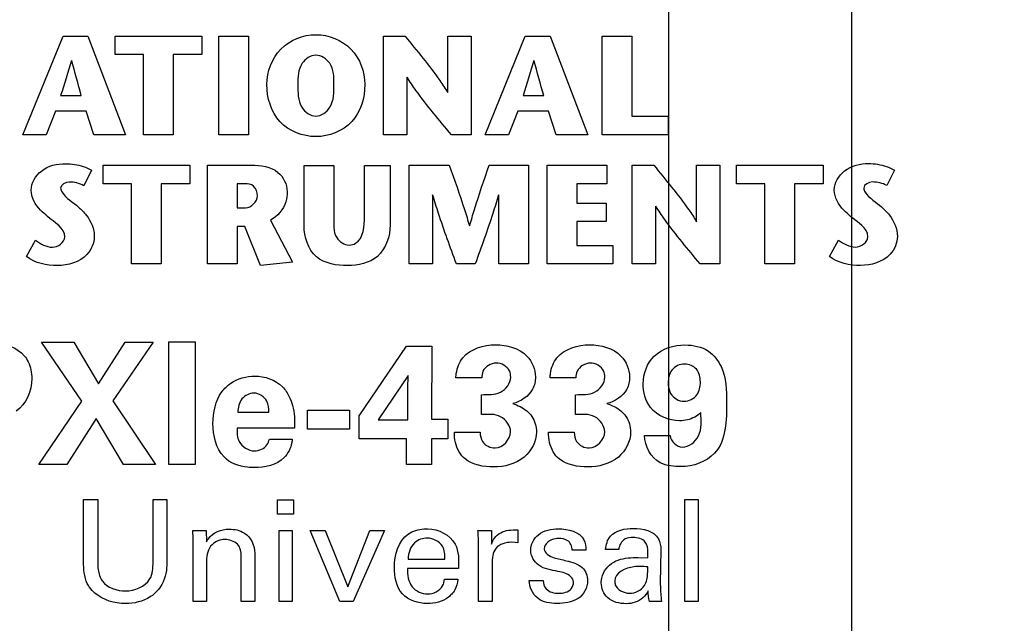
# Model space of a CAD drawing. Header units: inches. Extents: x 0 to 34, y 0 to 22.
# Tile 30 of 47: x 9.08 to 10.049, y 14.463 to 15.058. Entities that reach past the tile are written whole.
import ezdxf

# ---------------------------------------------------------------- set-up
doc = ezdxf.new("R2010")
doc.units = ezdxf.units.IN
doc.header["$LTSCALE"] = 1.87
doc.header["$MEASUREMENT"] = 0
doc.layers.get('0').update_dxf_attribs({"linetype": 'CONTINUOUS'})
doc.layers.add('DIMENSIONS', color=7, linetype='CONTINUOUS')
doc.styles.get("Standard").update_dxf_attribs({"font": 'txt', "width": 0.8})
doc.dimstyles.new('DIMSTYLE_1', dxfattribs={"dimtxt": 0.125, "dimasz": 0.18, "dimexe": 0.125, "dimexo": 0.0625, "dimgap": 0.09, "dimtad": 0, "dimtih": 1, "dimtoh": 1, "dimdec": 3, "dimlfac": 0.5, "dimzin": 4, "dimdsep": 46, "dimtxsty": 'STANDARD', "dimblk": '_FILLED', "dimblk1": '_FILLED', "dimblk2": '_FILLED', "dimcen": 0.09, "dimadec": 0, "dimazin": 0, "dimtp": 0.001, "dimtm": 0.001, "dimtfac": 1, "dimtdec": 3, "dimtofl": 0, "dimtmove": 0, "dimatfit": 3, "dimldrblk": '_FILLED', "dimfxl": 1, "dimtolj": 1, "dimtzin": 4, "dimarcsym": 0})

# ---------------------------------------------------------------- blocks, each defined once
blk = doc.blocks.new('*D10')
at = {"layer": 'DIMENSIONS', "color": 2, "linetype": 'CONTINUOUS'}
blk.add_line((9.71917, 14.36239), (9.71917, 16.53939), dxfattribs=at)
at = {"layer": 'DIMENSIONS', "color": 2, "linetype": 'CONTINUOUS', "insert": (9.65667, 16.60189), "char_height": 0.125, "width": 1.325, "attachment_point": 1, "rotation": 90, "line_spacing_factor": 0.9}
blk.add_mtext('2X .319{\\Ftxt.shx;\\W1.000000;\\H0.125000; }[8.1]', dxfattribs=at)
blk = doc.blocks.new('_FILLED')
at = {"color": 0, "linetype": 'BYBLOCK'}
blk.add_solid([(0, 0), (-1, 0.1736), (-1, -0.1736)], dxfattribs=at)
blk = doc.blocks.new('*D11')
at = {"layer": 'DIMENSIONS', "color": 2, "linetype": 'CONTINUOUS'}
blk.add_line((9.89917, 14.36239), (9.89917, 16.53939), dxfattribs=at)
at = {"layer": 'DIMENSIONS', "color": 2, "linetype": 'CONTINUOUS', "insert": (9.83667, 16.60189), "char_height": 0.125, "width": 1.525, "attachment_point": 1, "rotation": 90, "line_spacing_factor": 0.9}
blk.add_mtext('2X .409{\\Ftxt.shx;\\W1.000000;\\H0.125000; }[10.39]', dxfattribs=at)
blk = doc.blocks.new('*D22')
at = {"layer": 'DIMENSIONS', "color": 2, "linetype": 'CONTINUOUS'}
blk.add_line((9.66868, 15.60789), (10.75667, 15.60789), dxfattribs=at)
at = {"layer": 'DIMENSIONS', "color": 2, "linetype": 'CONTINUOUS', "insert": (10.81917, 15.67039), "char_height": 0.125, "width": 1.425, "attachment_point": 1, "line_spacing_factor": 0.9}
blk.add_mtext('4.820{\\Ftxt.shx;\\W1.000000;\\H0.125000; }[122.43]', dxfattribs=at)

msp = doc.modelspace()

# ---------------------------------------------------------------- linework, layer by layer
at = {"color": 40, "linetype": 'CONTINUOUS'}
for p, q in [((9.08335, 14.94438), (9.12284, 15.0414)), ((9.12284, 15.0414), (9.14737, 15.0414)), ((9.14737, 15.0414), (9.18426, 14.94438)), ((9.17411, 15.02324), (9.17411, 15.04139)), ((9.17411, 15.04139), (9.25935, 15.04139)), ((9.25935, 15.04139), (9.25935, 15.02324)), ((9.27611, 14.94437), (9.27611, 15.04139)), ((9.27611, 15.04139), (9.30535, 15.04139)), ((9.30535, 15.04139), (9.30535, 14.94437)), ((9.43822, 14.94437), (9.43822, 15.04139)), ((9.43822, 15.04139), (9.45943, 15.04139)), ((9.50159, 14.98582), (9.50159, 15.04139)), ((9.50159, 15.04139), (9.52459, 15.04139)), ((9.52459, 15.04139), (9.52459, 14.94437)), ((9.53832, 14.94438), (9.57781, 15.0414)), ((9.57781, 15.0414), (9.60239, 15.0414)), ((9.60239, 15.0414), (9.63923, 14.94438)), ((9.6535, 14.94437), (9.6535, 15.04139)), ((9.6535, 15.04139), (9.68274, 15.04139)), ((9.68274, 15.04139), (9.68274, 14.96253)), ((9.20211, 15.02324), (9.17411, 15.02324)), ((9.20211, 14.94437), (9.20211, 15.02324)), ((9.23135, 15.02324), (9.23135, 14.94437)), ((9.25935, 15.02324), (9.23135, 15.02324)), ((9.46122, 15.00119), (9.46122, 14.94437)), ((9.12051, 14.9829), (9.14086, 14.9829)), ((9.57554, 14.9829), (9.59588, 14.9829)), ((9.11552, 14.96752), (9.10624, 14.94438)), ((9.14558, 14.96752), (9.11552, 14.96752)), ((9.15323, 14.94438), (9.14558, 14.96752)), ((9.57054, 14.96752), (9.56121, 14.94438)), ((9.60055, 14.96752), (9.57054, 14.96752)), ((9.6082, 14.94438), (9.60055, 14.96752)), ((9.68274, 14.96253), (9.71822, 14.96253)), ((9.71822, 14.96253), (9.71822, 14.94437)), ((9.10624, 14.94438), (9.08335, 14.94438)), ((9.18426, 14.94438), (9.15323, 14.94438)), ((9.23135, 14.94437), (9.20211, 14.94437)), ((9.30535, 14.94437), (9.27611, 14.94437)), ((9.46122, 14.94437), (9.43822, 14.94437)), ((9.52459, 14.94437), (9.50506, 14.94437)), ((9.56121, 14.94438), (9.53832, 14.94438)), ((9.63923, 14.94438), (9.6082, 14.94438)), ((9.71822, 14.94437), (9.6535, 14.94437)), ((9.16229, 14.89618), (9.16229, 14.91433)), ((9.16229, 14.91433), (9.24752, 14.91433)), ((9.24752, 14.91433), (9.24752, 14.89618)), ((9.26494, 14.8173), (9.26494, 14.91433)), ((9.26494, 14.91433), (9.30817, 14.91433)), ((9.3601, 14.85489), (9.3601, 14.91419)), ((9.3601, 14.91419), (9.38934, 14.91419)), ((9.38934, 14.91419), (9.38934, 14.86346)), ((9.41956, 14.86387), (9.41956, 14.91419)), ((9.41956, 14.91419), (9.44479, 14.91419)), ((9.44479, 14.91419), (9.44479, 14.85557)), ((9.46339, 14.8173), (9.46339, 14.91433)), ((9.46339, 14.91433), (9.503, 14.91433)), ((9.54222, 14.91433), (9.58102, 14.91433)), ((9.58102, 14.91433), (9.58102, 14.8173)), ((9.59914, 14.8173), (9.59914, 14.91433)), ((9.59914, 14.91433), (9.65805, 14.91433)), ((9.65805, 14.91433), (9.65805, 14.89618)), ((9.68301, 14.8173), (9.68301, 14.91433)), ((9.68301, 14.91433), (9.70422, 14.91433)), ((9.74633, 14.85875), (9.74633, 14.91433)), ((9.74633, 14.91433), (9.76938, 14.91433)), ((9.76938, 14.91433), (9.76938, 14.8173)), ((9.78566, 14.89618), (9.78566, 14.91433)), ((9.78566, 14.91433), (9.87089, 14.91433)), ((9.87089, 14.91433), (9.87089, 14.89618)), ((9.15079, 14.90938), (9.1433, 14.89412)), ((9.94115, 14.90948), (9.93366, 14.89425)), ((9.19034, 14.89618), (9.16229, 14.89618)), ((9.19034, 14.8173), (9.19034, 14.89618)), ((9.21952, 14.89618), (9.21952, 14.8173)), ((9.24752, 14.89618), (9.21952, 14.89618)), ((9.29423, 14.89618), (9.29423, 14.87233)), ((9.30194, 14.89618), (9.29423, 14.89618)), ((9.62843, 14.89618), (9.62843, 14.87705)), ((9.65805, 14.89618), (9.62843, 14.89618)), ((9.81365, 14.89618), (9.78566, 14.89618)), ((9.81365, 14.8173), (9.81365, 14.89618)), ((9.84284, 14.89618), (9.84284, 14.8173)), ((9.87089, 14.89618), (9.84284, 14.89618)), ((9.48634, 14.88523), (9.48634, 14.8173)), ((9.55183, 14.8173), (9.55183, 14.88523)), ((9.62843, 14.87705), (9.65735, 14.87705)), ((9.65735, 14.87705), (9.65735, 14.85891)), ((9.70602, 14.87413), (9.70602, 14.8173)), ((9.29423, 14.87233), (9.30253, 14.87233)), ((9.32705, 14.86043), (9.34854, 14.81884)), ((9.62843, 14.85891), (9.62843, 14.83547)), ((9.65735, 14.85891), (9.62843, 14.85891)), ((9.29423, 14.85405), (9.29423, 14.8173)), ((9.30177, 14.85405), (9.29423, 14.85405)), ((9.31718, 14.81567), (9.30177, 14.85405)), ((9.08693, 14.8244), (9.09577, 14.84049)), ((9.62843, 14.83547), (9.66397, 14.83547)), ((9.66397, 14.83547), (9.66397, 14.8173)), ((9.87729, 14.82454), (9.88614, 14.8406)), ((9.21952, 14.8173), (9.19034, 14.8173)), ((9.29423, 14.8173), (9.26494, 14.8173)), ((9.34854, 14.81884), (9.31718, 14.81567)), ((9.48634, 14.8173), (9.46339, 14.8173)), ((9.5285, 14.8173), (9.51, 14.8173)), ((9.58102, 14.8173), (9.55183, 14.8173)), ((9.66397, 14.8173), (9.59914, 14.8173)), ((9.70602, 14.8173), (9.68301, 14.8173)), ((9.76938, 14.8173), (9.7498, 14.8173)), ((9.84284, 14.8173), (9.81365, 14.8173)), ((9.14124, 14.68215), (9.10177, 14.74028)), ((9.10177, 14.74028), (9.13359, 14.74028)), ((9.13359, 14.74028), (9.15792, 14.69931)), ((9.15792, 14.69931), (9.18388, 14.74028)), ((9.21155, 14.74028), (9.17189, 14.68231)), ((9.18388, 14.74028), (9.21155, 14.74028)), ((9.22709, 14.61985), (9.22709, 14.74062)), ((9.22709, 14.74062), (9.25292, 14.74062)), ((9.25292, 14.74062), (9.25292, 14.61985)), ((9.41427, 14.66766), (9.4609, 14.73612)), ((9.4609, 14.73612), (9.48572, 14.73612)), ((9.48572, 14.73612), (9.48556, 14.66433)), ((9.46258, 14.70731), (9.43293, 14.66383)), ((9.46225, 14.69448), (9.46258, 14.70731)), ((9.53493, 14.70514), (9.50943, 14.70514)), ((9.62759, 14.70514), (9.60209, 14.70514)), ((9.46225, 14.66383), (9.46225, 14.69448)), ((9.09895, 14.61985), (9.14124, 14.68215)), ((9.17189, 14.68231), (9.21388, 14.61985)), ((9.53457, 14.66899), (9.53457, 14.68848)), ((9.62727, 14.66899), (9.62727, 14.68848)), ((9.29491, 14.67116), (9.3254, 14.67116)), ((9.36343, 14.65451), (9.36343, 14.67332)), ((9.36343, 14.67332), (9.40475, 14.67332)), ((9.40475, 14.67332), (9.40475, 14.65451)), ((9.1554, 14.66517), (9.12659, 14.61985)), ((9.18222, 14.61985), (9.1554, 14.66517)), ((9.41427, 14.64518), (9.41427, 14.66766)), ((9.43293, 14.66383), (9.46225, 14.66383)), ((9.48556, 14.66433), (9.5014, 14.66433)), ((9.5014, 14.66433), (9.5014, 14.64518)), ((9.35055, 14.65566), (9.2941, 14.65566)), ((9.40475, 14.65451), (9.36343, 14.65451)), ((9.50794, 14.6515), (9.53325, 14.6515)), ((9.6006, 14.6515), (9.62591, 14.6515)), ((9.32592, 14.64484), (9.3484, 14.64484)), ((9.4609, 14.64518), (9.41427, 14.64518)), ((9.4609, 14.61985), (9.4609, 14.64518)), ((9.48556, 14.64518), (9.48556, 14.61985)), ((9.5014, 14.64518), (9.48556, 14.64518)), ((9.69511, 14.64817), (9.72026, 14.64817)), ((9.12659, 14.61985), (9.09895, 14.61985)), ((9.21388, 14.61985), (9.18222, 14.61985)), ((9.25292, 14.61985), (9.22709, 14.61985)), ((9.48556, 14.61985), (9.4609, 14.61985)), ((9.14311, 14.52416), (9.14311, 14.58533)), ((9.14311, 14.58533), (9.157, 14.58533)), ((9.157, 14.58533), (9.157, 14.52319)), ((9.21149, 14.52374), (9.21149, 14.58533)), ((9.21149, 14.58533), (9.22498, 14.58533)), ((9.22498, 14.58533), (9.22498, 14.52346)), ((9.33405, 14.57073), (9.33405, 14.58505)), ((9.33405, 14.58505), (9.34979, 14.58505)), ((9.34979, 14.58505), (9.34979, 14.57073)), ((9.7349, 14.48495), (9.7349, 14.58518)), ((9.7349, 14.58518), (9.74795, 14.58518)), ((9.74795, 14.58518), (9.74795, 14.48495)), ((9.34979, 14.57073), (9.33405, 14.57073)), ((9.25088, 14.54668), (9.25075, 14.55473)), ((9.25075, 14.55473), (9.2638, 14.55473)), ((9.2638, 14.55473), (9.26393, 14.54348)), ((9.33546, 14.48495), (9.33546, 14.55473)), ((9.33546, 14.55473), (9.34851, 14.55473)), ((9.34851, 14.55473), (9.34851, 14.48495)), ((9.39533, 14.48495), (9.36614, 14.55473)), ((9.36614, 14.55473), (9.38074, 14.55473)), ((9.38074, 14.55473), (9.40298, 14.49941)), ((9.40298, 14.49941), (9.42466, 14.55473)), ((9.43912, 14.55473), (9.40854, 14.48495)), ((9.42466, 14.55473), (9.43912, 14.55473)), ((9.53116, 14.55473), (9.54437, 14.55473)), ((9.54437, 14.55473), (9.54464, 14.54125)), ((9.57035, 14.5553), (9.57035, 14.5425)), ((9.25088, 14.48495), (9.25088, 14.54668)), ((9.53184, 14.48495), (9.53184, 14.54056)), ((9.56786, 14.54307), (9.56409, 14.54321)), ((9.57035, 14.5425), (9.56786, 14.54307)), ((9.6373, 14.53542), (9.62396, 14.53542)), ((9.66977, 14.53611), (9.6567, 14.53611)), ((9.7112, 14.53583), (9.71065, 14.50246)), ((9.26393, 14.52513), (9.26393, 14.48495)), ((9.29827, 14.48495), (9.29827, 14.5293)), ((9.31162, 14.53236), (9.31162, 14.48495)), ((9.46242, 14.52666), (9.49869, 14.52666)), ((9.68895, 14.52833), (9.69842, 14.52791)), ((9.51203, 14.51749), (9.46185, 14.51749)), ((9.54505, 14.52207), (9.54505, 14.48495)), ((9.49828, 14.50678), (9.51135, 14.50678)), ((9.58169, 14.50566), (9.59545, 14.50566)), ((9.26393, 14.48495), (9.25088, 14.48495)), ((9.31162, 14.48495), (9.29827, 14.48495)), ((9.34851, 14.48495), (9.33546, 14.48495)), ((9.40854, 14.48495), (9.39533, 14.48495)), ((9.54505, 14.48495), (9.53184, 14.48495)), ((9.71177, 14.48495), (9.69994, 14.48495)), ((9.74795, 14.48495), (9.7349, 14.48495))]:
    msp.add_line(p, q, dxfattribs=at)
msp.add_arc((9.69095, 14.45296), 0.06634, 83.53217, 90.03544, dxfattribs=at)
for points, knots in [([(9.32342, 14.9938), (9.32342, 15.00623), (9.33296, 15.03255), (9.35922, 15.04285), (9.3717, 15.04285)], [0, 0, 0, 0, 0.499077, 1, 1, 1, 1]), ([(9.3717, 15.04285), (9.38417, 15.04285), (9.4104, 15.03252), (9.41988, 15.00623), (9.41988, 14.9938)], [0, 0, 0, 0, 0.500551, 1, 1, 1, 1]), ([(9.45943, 15.04139), (9.47115, 15.02702), (9.48607, 15.00924), (9.4991, 14.98995), (9.50126, 14.98582)], [0, 0, 0, 0, 0.799051, 1, 1, 1, 1]), ([(9.3717, 15.02263), (9.36646, 15.02263), (9.35408, 15.01435), (9.35397, 15.00089), (9.35397, 14.9938)], [0, 0, 0, 0, 0.4249, 1, 1, 1, 1]), ([(9.38945, 14.9938), (9.38945, 15.00089), (9.38933, 15.01435), (9.37695, 15.02263), (9.3717, 15.02263)], [0, 0, 0, 0, 0.575084, 1, 1, 1, 1]), ([(9.50506, 14.94437), (9.49318, 14.95871), (9.47761, 14.97687), (9.46412, 14.99663), (9.46149, 15.00119)], [0, 0, 0, 0, 0.779891, 1, 1, 1, 1]), ([(9.3717, 14.94251), (9.35894, 14.94251), (9.33137, 14.9531), (9.32342, 14.98088), (9.32342, 14.9938)], [0, 0, 0, 0, 0.497202, 1, 1, 1, 1]), ([(9.35397, 14.9938), (9.35397, 14.98622), (9.35352, 14.97216), (9.36628, 14.96275), (9.3717, 14.96275)], [0, 0, 0, 0, 0.582859, 1, 1, 1, 1]), ([(9.41988, 14.9938), (9.41988, 14.98089), (9.41199, 14.95313), (9.38445, 14.94251), (9.3717, 14.94251)], [0, 0, 0, 0, 0.50317, 1, 1, 1, 1]), ([(9.3717, 14.96275), (9.37712, 14.96275), (9.38983, 14.97219), (9.38945, 14.98621), (9.38945, 14.9938)], [0, 0, 0, 0, 0.416566, 1, 1, 1, 1]), ([(9.09149, 14.88983), (9.09149, 14.89696), (9.10085, 14.91241), (9.11719, 14.91587), (9.1255, 14.91587)], [0, 0, 0, 0, 0.461639, 1, 1, 1, 1]), ([(9.1255, 14.91587), (9.12841, 14.91587), (9.13713, 14.91507), (9.14585, 14.91252), (9.15079, 14.90938)], [0, 0, 0, 0, 0.331652, 1, 1, 1, 1]), ([(9.30817, 14.91433), (9.31721, 14.91433), (9.33517, 14.91237), (9.34339, 14.89541), (9.34339, 14.88842)], [0, 0, 0, 0, 0.563808, 1, 1, 1, 1]), ([(9.503, 14.91433), (9.50814, 14.89992), (9.51516, 14.88013), (9.52127, 14.86005), (9.52285, 14.8546)], [0, 0, 0, 0, 0.729133, 1, 1, 1, 1]), ([(9.52307, 14.8546), (9.52457, 14.86006), (9.5304, 14.88014), (9.53729, 14.8999), (9.54222, 14.91433)], [0, 0, 0, 0, 0.27076, 1, 1, 1, 1]), ([(9.70422, 14.91433), (9.71594, 14.89995), (9.73087, 14.88217), (9.74393, 14.86288), (9.74611, 14.85875)], [0, 0, 0, 0, 0.798833, 1, 1, 1, 1]), ([(9.88185, 14.88995), (9.88185, 14.89708), (9.89118, 14.9125), (9.90747, 14.91601), (9.91576, 14.91601)], [0, 0, 0, 0, 0.462437, 1, 1, 1, 1]), ([(9.91576, 14.91601), (9.91868, 14.91601), (9.92744, 14.91521), (9.93617, 14.91261), (9.94115, 14.90948)], [0, 0, 0, 0, 0.331475, 1, 1, 1, 1]), ([(9.31414, 14.88427), (9.31414, 14.88769), (9.31199, 14.89504), (9.30486, 14.89618), (9.30194, 14.89618)], [0, 0, 0, 0, 0.538923, 1, 1, 1, 1]), ([(9.1076, 14.8639), (9.10531, 14.86591), (9.09736, 14.87233), (9.09149, 14.88254), (9.09149, 14.88983)], [0, 0, 0, 0, 0.294831, 1, 1, 1, 1]), ([(9.12051, 14.89178), (9.12051, 14.89038), (9.12456, 14.88213), (9.13276, 14.87814), (9.13809, 14.8732)], [0, 0, 0, 0, 0.16193, 1, 1, 1, 1]), ([(9.34339, 14.88842), (9.34339, 14.88506), (9.34234, 14.87382), (9.33407, 14.86387), (9.32705, 14.86043)], [0, 0, 0, 0, 0.300966, 1, 1, 1, 1]), ([(9.51, 14.8173), (9.50389, 14.83375), (9.49566, 14.85625), (9.48846, 14.8791), (9.48661, 14.88523)], [0, 0, 0, 0, 0.732602, 1, 1, 1, 1]), ([(9.5515, 14.88523), (9.54969, 14.8791), (9.54262, 14.85625), (9.53448, 14.83376), (9.5285, 14.8173)], [0, 0, 0, 0, 0.267417, 1, 1, 1, 1]), ([(9.89796, 14.86403), (9.89566, 14.86604), (9.8877, 14.87244), (9.88185, 14.88266), (9.88185, 14.88995)], [0, 0, 0, 0, 0.295134, 1, 1, 1, 1]), ([(9.91082, 14.89188), (9.91082, 14.89048), (9.91487, 14.88223), (9.92307, 14.87824), (9.9284, 14.87331)], [0, 0, 0, 0, 0.161717, 1, 1, 1, 1]), ([(9.7498, 14.8173), (9.73795, 14.83166), (9.72243, 14.84983), (9.70893, 14.86958), (9.70629, 14.87413)], [0, 0, 0, 0, 0.779637, 1, 1, 1, 1]), ([(9.13809, 14.8732), (9.1408, 14.87067), (9.14887, 14.86296), (9.15361, 14.85159), (9.15361, 14.8441)], [0, 0, 0, 0, 0.330974, 1, 1, 1, 1]), ([(9.9284, 14.87331), (9.93111, 14.87078), (9.93918, 14.86307), (9.94392, 14.8517), (9.94392, 14.8442)], [0, 0, 0, 0, 0.330994, 1, 1, 1, 1]), ([(9.40295, 14.8155), (9.3923, 14.8155), (9.3678, 14.81933), (9.3601, 14.84393), (9.3601, 14.85489)], [0, 0, 0, 0, 0.492901, 1, 1, 1, 1]), ([(9.38934, 14.86346), (9.38934, 14.85659), (9.38777, 14.84372), (9.39959, 14.83574), (9.40431, 14.83574)], [0, 0, 0, 0, 0.592756, 1, 1, 1, 1]), ([(9.44479, 14.85557), (9.44479, 14.84445), (9.43674, 14.8206), (9.41316, 14.8155), (9.40295, 14.8155)], [0, 0, 0, 0, 0.521505, 1, 1, 1, 1]), ([(9.40431, 14.83574), (9.40655, 14.83574), (9.41847, 14.8392), (9.41956, 14.85462), (9.41956, 14.86387)], [0, 0, 0, 0, 0.195108, 1, 1, 1, 1]), ([(9.15361, 14.8441), (9.15361, 14.83779), (9.14624, 14.82076), (9.12777, 14.81553), (9.11742, 14.81553)], [0, 0, 0, 0, 0.378542, 1, 1, 1, 1]), ([(9.94392, 14.8442), (9.94392, 14.8379), (9.93656, 14.8209), (9.91812, 14.81567), (9.90779, 14.81567)], [0, 0, 0, 0, 0.378747, 1, 1, 1, 1]), ([(9.04293, 14.73996), (9.04707, 14.73996), (9.06166, 14.74), (9.07789, 14.735), (9.08473, 14.7268)], [0, 0, 0, 0, 0.279517, 1, 1, 1, 1]), ([(9.54857, 14.73762), (9.55945, 14.73762), (9.57982, 14.73242), (9.58772, 14.71338), (9.58772, 14.70597)], [0, 0, 0, 0, 0.594601, 1, 1, 1, 1]), ([(9.64124, 14.73762), (9.65211, 14.73762), (9.67248, 14.73242), (9.68038, 14.71338), (9.68038, 14.70597)], [0, 0, 0, 0, 0.594585, 1, 1, 1, 1]), ([(9.69378, 14.69931), (9.69378, 14.70908), (9.70183, 14.73104), (9.7242, 14.73746), (9.7349, 14.73746)], [0, 0, 0, 0, 0.477376, 1, 1, 1, 1]), ([(9.7349, 14.73746), (9.74294, 14.73746), (9.75845, 14.7344), (9.7752, 14.71196), (9.77589, 14.69273), (9.77589, 14.68082)], [0, 0, 0, 0, 0.303988, 0.549046, 1, 1, 1, 1]), ([(9.08473, 14.7268), (9.08622, 14.725), (9.09063, 14.71824), (9.09205, 14.70997), (9.09205, 14.70431)], [0, 0, 0, 0, 0.292189, 1, 1, 1, 1]), ([(9.50943, 14.70514), (9.50957, 14.70656), (9.51016, 14.71348), (9.51275, 14.72048), (9.51626, 14.72479)], [0, 0, 0, 0, 0.203836, 1, 1, 1, 1]), ([(9.54909, 14.71963), (9.54399, 14.71963), (9.53591, 14.71473), (9.53493, 14.70729), (9.53493, 14.70514)], [0, 0, 0, 0, 0.703503, 1, 1, 1, 1]), ([(9.56341, 14.7058), (9.56341, 14.70785), (9.56237, 14.71521), (9.55418, 14.71963), (9.54909, 14.71963)], [0, 0, 0, 0, 0.286828, 1, 1, 1, 1]), ([(9.60209, 14.70514), (9.60223, 14.70656), (9.60282, 14.71348), (9.60542, 14.72048), (9.60893, 14.72479)], [0, 0, 0, 0, 0.203823, 1, 1, 1, 1]), ([(9.64175, 14.71963), (9.63665, 14.71963), (9.62857, 14.71473), (9.62759, 14.70729), (9.62759, 14.70514)], [0, 0, 0, 0, 0.703503, 1, 1, 1, 1]), ([(9.65607, 14.7058), (9.65607, 14.70785), (9.65503, 14.71521), (9.64684, 14.71963), (9.64175, 14.71963)], [0, 0, 0, 0, 0.286828, 1, 1, 1, 1]), ([(9.73458, 14.71863), (9.72997, 14.71863), (9.72028, 14.71436), (9.71841, 14.70464), (9.71841, 14.70031)], [0, 0, 0, 0, 0.515373, 1, 1, 1, 1]), ([(9.75007, 14.70098), (9.75007, 14.70539), (9.74813, 14.71489), (9.73878, 14.71863), (9.73458, 14.71863)], [0, 0, 0, 0, 0.512259, 1, 1, 1, 1]), ([(9.27044, 14.66), (9.27044, 14.67086), (9.27364, 14.68694), (9.28462, 14.6975), (9.28794, 14.69981)], [0, 0, 0, 0, 0.728588, 1, 1, 1, 1]), ([(9.31159, 14.70681), (9.32129, 14.70681), (9.33607, 14.70166), (9.34381, 14.69006), (9.34555, 14.68649)], [0, 0, 0, 0, 0.709034, 1, 1, 1, 1]), ([(9.53457, 14.68848), (9.54089, 14.68866), (9.55392, 14.68745), (9.56341, 14.69985), (9.56341, 14.7058)], [0, 0, 0, 0, 0.514788, 1, 1, 1, 1]), ([(9.58772, 14.70597), (9.58772, 14.70182), (9.58531, 14.68917), (9.57313, 14.68188), (9.56539, 14.67965)], [0, 0, 0, 0, 0.339583, 1, 1, 1, 1]), ([(9.62727, 14.68848), (9.63358, 14.68866), (9.64659, 14.68746), (9.65607, 14.69985), (9.65607, 14.7058)], [0, 0, 0, 0, 0.514519, 1, 1, 1, 1]), ([(9.68038, 14.70597), (9.68038, 14.70182), (9.67798, 14.68918), (9.66581, 14.68189), (9.65808, 14.67965)], [0, 0, 0, 0, 0.339787, 1, 1, 1, 1]), ([(9.72959, 14.66283), (9.71911, 14.66283), (9.69857, 14.6712), (9.69378, 14.69114), (9.69378, 14.69931)], [0, 0, 0, 0, 0.561837, 1, 1, 1, 1]), ([(9.71841, 14.70031), (9.71841, 14.69667), (9.71958, 14.68746), (9.72898, 14.68199), (9.73409, 14.68199)], [0, 0, 0, 0, 0.416183, 1, 1, 1, 1]), ([(9.73409, 14.68199), (9.73881, 14.68199), (9.74849, 14.6869), (9.75007, 14.69664), (9.75007, 14.70098)], [0, 0, 0, 0, 0.521215, 1, 1, 1, 1]), ([(9.31075, 14.68998), (9.30638, 14.68998), (9.29691, 14.68534), (9.29515, 14.67572), (9.29491, 14.67116)], [0, 0, 0, 0, 0.488807, 1, 1, 1, 1]), ([(9.3254, 14.67116), (9.3254, 14.67483), (9.32495, 14.68395), (9.31575, 14.68998), (9.31075, 14.68998)], [0, 0, 0, 0, 0.423584, 1, 1, 1, 1]), ([(9.34555, 14.68649), (9.34692, 14.68372), (9.35055, 14.67379), (9.35092, 14.66305), (9.35055, 14.65566)], [0, 0, 0, 0, 0.294281, 1, 1, 1, 1]), ([(9.77589, 14.68082), (9.77589, 14.66369), (9.77526, 14.62898), (9.74291, 14.61768), (9.73108, 14.61768)], [0, 0, 0, 0, 0.591475, 1, 1, 1, 1]), ([(9.57922, 14.67249), (9.58109, 14.67093), (9.58651, 14.6652), (9.58872, 14.65704), (9.58872, 14.65167)], [0, 0, 0, 0, 0.311331, 1, 1, 1, 1]), ([(9.67189, 14.67249), (9.67375, 14.67093), (9.67918, 14.6652), (9.68139, 14.65704), (9.68139, 14.65167)], [0, 0, 0, 0, 0.311303, 1, 1, 1, 1]), ([(9.75056, 14.67082), (9.7487, 14.66915), (9.74259, 14.66449), (9.7347, 14.66283), (9.72959, 14.66283)], [0, 0, 0, 0, 0.328547, 1, 1, 1, 1]), ([(9.73241, 14.63685), (9.73882, 14.63685), (9.75271, 14.64809), (9.75081, 14.66312), (9.75056, 14.67082)], [0, 0, 0, 0, 0.454079, 1, 1, 1, 1]), ([(9.56325, 14.65183), (9.56325, 14.6578), (9.5542, 14.67064), (9.54092, 14.66899), (9.53457, 14.66899)], [0, 0, 0, 0, 0.484928, 1, 1, 1, 1]), ([(9.65591, 14.65183), (9.65591, 14.6578), (9.64688, 14.67063), (9.6336, 14.66899), (9.62727, 14.66899)], [0, 0, 0, 0, 0.485211, 1, 1, 1, 1]), ([(9.2941, 14.65566), (9.2941, 14.65117), (9.29414, 14.64013), (9.30538, 14.63318), (9.31124, 14.63318)], [0, 0, 0, 0, 0.4337, 1, 1, 1, 1]), ([(9.5186, 14.62518), (9.51621, 14.62714), (9.50976, 14.63469), (9.50794, 14.64489), (9.50794, 14.6515)], [0, 0, 0, 0, 0.318536, 1, 1, 1, 1]), ([(9.53325, 14.6515), (9.53341, 14.64836), (9.53466, 14.64002), (9.54353, 14.63601), (9.54825, 14.63601)], [0, 0, 0, 0, 0.4, 1, 1, 1, 1]), ([(9.58872, 14.65167), (9.58872, 14.64257), (9.57818, 14.62242), (9.55715, 14.61736), (9.54659, 14.61736)], [0, 0, 0, 0, 0.463052, 1, 1, 1, 1]), ([(9.61126, 14.62518), (9.60888, 14.62714), (9.60243, 14.63469), (9.6006, 14.64489), (9.6006, 14.6515)], [0, 0, 0, 0, 0.318536, 1, 1, 1, 1]), ([(9.62591, 14.6515), (9.62607, 14.64836), (9.62732, 14.64002), (9.6362, 14.63601), (9.64091, 14.63601)], [0, 0, 0, 0, 0.400023, 1, 1, 1, 1]), ([(9.68139, 14.65167), (9.68139, 14.64257), (9.67085, 14.62242), (9.64981, 14.61736), (9.63926, 14.61736)], [0, 0, 0, 0, 0.463064, 1, 1, 1, 1]), ([(9.31124, 14.63318), (9.31578, 14.63318), (9.3232, 14.63636), (9.32541, 14.64282), (9.32592, 14.64484)], [0, 0, 0, 0, 0.685485, 1, 1, 1, 1]), ([(9.3484, 14.64484), (9.3483, 14.64365), (9.34759, 14.63697), (9.34422, 14.63052), (9.3404, 14.62651)], [0, 0, 0, 0, 0.177041, 1, 1, 1, 1]), ([(9.73108, 14.61768), (9.72416, 14.61768), (9.70586, 14.61882), (9.69511, 14.63788), (9.69511, 14.64817)], [0, 0, 0, 0, 0.402093, 1, 1, 1, 1]), ([(9.31092, 14.61669), (9.30877, 14.61669), (9.29827, 14.61722), (9.28713, 14.62109), (9.28127, 14.62718)], [0, 0, 0, 0, 0.202211, 1, 1, 1, 1]), ([(9.26393, 14.54348), (9.26451, 14.54458), (9.26881, 14.55226), (9.27882, 14.55613), (9.28634, 14.55613)], [0, 0, 0, 0, 0.142337, 1, 1, 1, 1]), ([(9.28634, 14.55613), (9.29149, 14.55613), (9.30489, 14.55377), (9.31162, 14.53983), (9.31162, 14.53236)], [0, 0, 0, 0, 0.408211, 1, 1, 1, 1]), ([(9.46269, 14.5514), (9.46707, 14.5545), (9.4739, 14.55633), (9.48048, 14.55655), (9.48173, 14.55655)], [0, 0, 0, 0, 0.811331, 1, 1, 1, 1]), ([(9.48173, 14.55655), (9.49207, 14.55655), (9.51291, 14.54557), (9.51224, 14.5255), (9.51203, 14.51749)], [0, 0, 0, 0, 0.563324, 1, 1, 1, 1]), ([(9.54464, 14.54125), (9.5452, 14.54344), (9.54829, 14.55054), (9.55611, 14.55428), (9.56132, 14.55502)], [0, 0, 0, 0, 0.299843, 1, 1, 1, 1]), ([(9.58308, 14.53528), (9.58308, 14.54099), (9.58983, 14.55401), (9.6035, 14.55642), (9.61034, 14.55642)], [0, 0, 0, 0, 0.455019, 1, 1, 1, 1]), ([(9.28216, 14.54599), (9.2776, 14.54599), (9.26685, 14.54184), (9.26393, 14.53068), (9.26393, 14.52513)], [0, 0, 0, 0, 0.450969, 1, 1, 1, 1]), ([(9.48146, 14.54723), (9.477, 14.54723), (9.46604, 14.54381), (9.46252, 14.53243), (9.46242, 14.52666)], [0, 0, 0, 0, 0.435928, 1, 1, 1, 1]), ([(9.49869, 14.52666), (9.49877, 14.531), (9.49809, 14.54179), (9.48701, 14.54723), (9.48146, 14.54723)], [0, 0, 0, 0, 0.439265, 1, 1, 1, 1]), ([(9.61047, 14.54681), (9.60946, 14.54681), (9.60362, 14.54678), (9.59629, 14.54176), (9.59629, 14.5368)], [0, 0, 0, 0, 0.169871, 1, 1, 1, 1]), ([(9.62396, 14.53542), (9.6241, 14.53902), (9.6206, 14.5465), (9.61342, 14.54681), (9.61047, 14.54681)], [0, 0, 0, 0, 0.549879, 1, 1, 1, 1]), ([(9.6838, 14.54793), (9.68118, 14.54793), (9.67411, 14.5474), (9.66997, 14.54015), (9.66977, 14.53611)], [0, 0, 0, 0, 0.393693, 1, 1, 1, 1]), ([(9.56409, 14.54321), (9.5586, 14.54321), (9.54614, 14.53951), (9.54505, 14.52724), (9.54505, 14.52207)], [0, 0, 0, 0, 0.515176, 1, 1, 1, 1]), ([(9.6099, 14.51443), (9.60344, 14.5159), (9.59054, 14.51718), (9.58308, 14.52973), (9.58308, 14.53528)], [0, 0, 0, 0, 0.543929, 1, 1, 1, 1]), ([(9.69842, 14.52791), (9.69842, 14.52978), (9.69844, 14.5349), (9.69804, 14.54074), (9.6959, 14.54334)], [0, 0, 0, 0, 0.35697, 1, 1, 1, 1]), ([(9.60616, 14.52791), (9.61013, 14.52697), (9.61946, 14.52466), (9.62965, 14.52221), (9.63383, 14.51832)], [0, 0, 0, 0, 0.416246, 1, 1, 1, 1]), ([(9.66475, 14.52374), (9.67048, 14.52692), (9.67907, 14.52811), (9.68726, 14.52833), (9.68895, 14.52833)], [0, 0, 0, 0, 0.794744, 1, 1, 1, 1]), ([(9.14894, 14.49885), (9.14812, 14.50004), (9.14358, 14.50757), (9.14311, 14.51686), (9.14311, 14.52416)], [0, 0, 0, 0, 0.164909, 1, 1, 1, 1]), ([(9.157, 14.52319), (9.157, 14.52087), (9.15723, 14.51463), (9.15914, 14.50832), (9.16145, 14.50511)], [0, 0, 0, 0, 0.369462, 1, 1, 1, 1]), ([(9.1844, 14.49525), (9.19319, 14.49525), (9.21042, 14.50203), (9.21149, 14.51798), (9.21149, 14.52374)], [0, 0, 0, 0, 0.603917, 1, 1, 1, 1]), ([(9.22498, 14.52346), (9.22498, 14.52177), (9.22485, 14.51243), (9.22161, 14.50276), (9.21679, 14.49676)], [0, 0, 0, 0, 0.179622, 1, 1, 1, 1]), ([(9.48132, 14.48286), (9.47257, 14.48286), (9.45253, 14.48925), (9.44891, 14.50949), (9.44891, 14.5186)], [0, 0, 0, 0, 0.489851, 1, 1, 1, 1]), ([(9.46185, 14.51749), (9.46173, 14.5113), (9.46319, 14.49795), (9.47618, 14.49232), (9.48187, 14.49232)], [0, 0, 0, 0, 0.521219, 1, 1, 1, 1]), ([(9.65252, 14.5033), (9.65252, 14.50488), (9.65322, 14.51301), (9.65909, 14.52045), (9.66475, 14.52374)], [0, 0, 0, 0, 0.193714, 1, 1, 1, 1]), ([(9.6909, 14.5193), (9.68885, 14.5193), (9.67937, 14.51945), (9.66573, 14.51297), (9.66573, 14.50511)], [0, 0, 0, 0, 0.207299, 1, 1, 1, 1]), ([(9.69508, 14.50052), (9.69725, 14.50406), (9.69824, 14.51058), (9.69835, 14.51677), (9.69842, 14.51887)], [0, 0, 0, 0, 0.663157, 1, 1, 1, 1]), ([(9.48187, 14.49232), (9.4874, 14.49232), (9.49631, 14.49667), (9.49803, 14.50454), (9.49828, 14.50678)], [0, 0, 0, 0, 0.711427, 1, 1, 1, 1]), ([(9.51135, 14.50678), (9.5109, 14.50316), (9.50976, 14.49774), (9.50651, 14.49342), (9.50536, 14.49218)], [0, 0, 0, 0, 0.683635, 1, 1, 1, 1]), ([(9.60895, 14.48301), (9.6024, 14.48301), (9.58798, 14.48489), (9.58164, 14.49917), (9.58169, 14.50566)], [0, 0, 0, 0, 0.502338, 1, 1, 1, 1]), ([(9.59545, 14.50566), (9.59537, 14.50274), (9.59783, 14.49478), (9.60635, 14.49302), (9.61075, 14.49302)], [0, 0, 0, 0, 0.399759, 1, 1, 1, 1]), ([(9.6252, 14.504), (9.6252, 14.50807), (9.61821, 14.5131), (9.61218, 14.51391), (9.6099, 14.51443)], [0, 0, 0, 0, 0.635688, 1, 1, 1, 1]), ([(9.1844, 14.48286), (9.18165, 14.48286), (9.1686, 14.48376), (9.1549, 14.4903), (9.14894, 14.49885)], [0, 0, 0, 0, 0.208762, 1, 1, 1, 1]), ([(9.21679, 14.49676), (9.21449, 14.49389), (9.20536, 14.4857), (9.19274, 14.48286), (9.1844, 14.48286)], [0, 0, 0, 0, 0.306161, 1, 1, 1, 1]), ([(9.67712, 14.48273), (9.67071, 14.48273), (9.65773, 14.48553), (9.65252, 14.498), (9.65252, 14.5033)], [0, 0, 0, 0, 0.547179, 1, 1, 1, 1]), ([(9.66573, 14.50511), (9.66573, 14.50383), (9.66666, 14.49705), (9.67481, 14.49302), (9.68019, 14.49302)], [0, 0, 0, 0, 0.191098, 1, 1, 1, 1]), ([(9.71065, 14.50246), (9.71065, 14.50173), (9.71079, 14.49588), (9.71107, 14.49002), (9.71177, 14.48495)], [0, 0, 0, 0, 0.12579, 1, 1, 1, 1]), ([(9.50536, 14.49218), (9.50442, 14.49112), (9.49808, 14.48507), (9.48863, 14.48286), (9.48132, 14.48286)], [0, 0, 0, 0, 0.162206, 1, 1, 1, 1]), ([(9.69869, 14.49538), (9.69732, 14.49286), (9.69225, 14.48559), (9.68292, 14.48273), (9.67712, 14.48273)], [0, 0, 0, 0, 0.330829, 1, 1, 1, 1])]:
    msp.add_open_spline(points, degree=3, knots=knots, dxfattribs=at)
for points in [[(9.13115, 15.01756), (9.12804, 15.00588), (9.1241, 14.99444), (9.12051, 14.9829)], [(9.14086, 14.9829), (9.1377, 14.99445), (9.13438, 15.00595), (9.13147, 15.01756)], [(9.58617, 15.01756), (9.58302, 15.00589), (9.57913, 14.99444), (9.57554, 14.9829)], [(9.59588, 14.9829), (9.59267, 14.99444), (9.58935, 15.00595), (9.58644, 15.01756)], [(9.12903, 14.89773), (9.12557, 14.89773), (9.12051, 14.89525), (9.12051, 14.89178)], [(9.1433, 14.89412), (9.13912, 14.89668), (9.13394, 14.89773), (9.12903, 14.89773)], [(9.91939, 14.89786), (9.91591, 14.89786), (9.91082, 14.89536), (9.91082, 14.89188)], [(9.93366, 14.89425), (9.92947, 14.8968), (9.9243, 14.89786), (9.91939, 14.89786)], [(9.30253, 14.87233), (9.30808, 14.87233), (9.31414, 14.87872), (9.31414, 14.88427)], [(9.91495, 14.84393), (9.91495, 14.85271), (9.90453, 14.85822), (9.89796, 14.86403)], [(9.12464, 14.8438), (9.12464, 14.85258), (9.11421, 14.85812), (9.1076, 14.8639)], [(9.09577, 14.84049), (9.10053, 14.83684), (9.10643, 14.83368), (9.11243, 14.83368)], [(9.11243, 14.83368), (9.11771, 14.83368), (9.12464, 14.83851), (9.12464, 14.8438)], [(9.88614, 14.8406), (9.89091, 14.83697), (9.8968, 14.83381), (9.90279, 14.83381)], [(9.90279, 14.83381), (9.90806, 14.83381), (9.91495, 14.83866), (9.91495, 14.84393)], [(9.11742, 14.81553), (9.10683, 14.81553), (9.09518, 14.81777), (9.08693, 14.8244)], [(9.90779, 14.81567), (9.8972, 14.81567), (9.88553, 14.81789), (9.87729, 14.82454)], [(9.51626, 14.72479), (9.52361, 14.73375), (9.53698, 14.73762), (9.54857, 14.73762)], [(9.60893, 14.72479), (9.61629, 14.73374), (9.62965, 14.73762), (9.64124, 14.73762)], [(9.09205, 14.70431), (9.09205, 14.69249), (9.08665, 14.67876), (9.07673, 14.67233)], [(9.28794, 14.69981), (9.29478, 14.70437), (9.30337, 14.70681), (9.31159, 14.70681)], [(9.56539, 14.67965), (9.57034, 14.67809), (9.57526, 14.67584), (9.57922, 14.67249)], [(9.65808, 14.67965), (9.66302, 14.67808), (9.66793, 14.67584), (9.67189, 14.67249)], [(9.28127, 14.62718), (9.27329, 14.63549), (9.27044, 14.64848), (9.27044, 14.66)], [(9.54825, 14.63601), (9.55551, 14.63601), (9.56325, 14.64457), (9.56325, 14.65183)], [(9.64091, 14.63601), (9.64818, 14.63601), (9.65591, 14.64456), (9.65591, 14.65183)], [(9.72026, 14.64817), (9.72077, 14.64266), (9.72687, 14.63685), (9.73241, 14.63685)], [(9.3404, 14.62651), (9.33328, 14.61899), (9.32127, 14.61669), (9.31092, 14.61669)], [(9.54659, 14.61736), (9.5369, 14.61736), (9.52616, 14.61913), (9.5186, 14.62518)], [(9.63926, 14.61736), (9.62957, 14.61736), (9.61882, 14.61913), (9.61126, 14.62518)], [(9.53184, 14.54056), (9.53184, 14.54529), (9.53157, 14.55002), (9.53116, 14.55473)], [(9.56132, 14.55502), (9.5643, 14.55545), (9.56735, 14.55549), (9.57035, 14.5553)], [(9.61034, 14.55642), (9.61947, 14.55642), (9.63142, 14.55374), (9.63549, 14.54557)], [(9.66155, 14.54932), (9.66687, 14.55519), (9.67618, 14.55682), (9.6841, 14.55682)], [(9.6841, 14.55682), (9.69303, 14.55682), (9.70466, 14.55444), (9.70884, 14.54654)], [(9.29453, 14.54125), (9.29134, 14.54431), (9.28657, 14.54599), (9.28216, 14.54599)], [(9.44891, 14.5186), (9.44891, 14.53046), (9.45295, 14.54463), (9.46269, 14.5514)], [(9.63549, 14.54557), (9.63694, 14.54245), (9.6373, 14.53886), (9.6373, 14.53542)], [(9.6567, 14.53611), (9.65722, 14.54077), (9.65852, 14.54574), (9.66155, 14.54932)], [(9.6959, 14.54334), (9.69329, 14.54678), (9.68811, 14.54793), (9.6838, 14.54793)], [(9.70884, 14.54654), (9.71055, 14.54331), (9.7112, 14.53949), (9.7112, 14.53583)], [(9.29827, 14.5293), (9.29827, 14.53348), (9.29748, 14.5383), (9.29453, 14.54125)], [(9.59629, 14.5368), (9.59629, 14.53237), (9.60189, 14.52907), (9.60616, 14.52791)], [(9.63383, 14.51832), (9.63723, 14.51514), (9.63912, 14.51005), (9.63912, 14.50539)], [(9.16145, 14.50511), (9.16645, 14.49845), (9.17607, 14.49525), (9.1844, 14.49525)], [(9.61075, 14.49302), (9.61509, 14.49302), (9.62028, 14.49407), (9.62298, 14.49747)], [(9.62298, 14.49747), (9.62438, 14.49929), (9.6252, 14.5017), (9.6252, 14.504)], [(9.63912, 14.50539), (9.63912, 14.49871), (9.63533, 14.49126), (9.62965, 14.48773)], [(9.68019, 14.49302), (9.68575, 14.49302), (9.69203, 14.49588), (9.69508, 14.50052)], [(9.62965, 14.48773), (9.62363, 14.48402), (9.61603, 14.48301), (9.60895, 14.48301)], [(9.69994, 14.48495), (9.69899, 14.48832), (9.69869, 14.49188), (9.69869, 14.49538)]]:
    msp.add_open_spline(points, degree=3, dxfattribs=at)

# ---------------------------------------------------------------- dimensions: what is measured, and where the dimension line sits
at = {"layer": 'DIMENSIONS', "color": 2, "linetype": 'CONTINUOUS'}
for feature_location, picture, middle in [((9.89917, 14.36239), '*D11', (9.89917, 17.36439)), ((9.71917, 14.36239), '*D10', (9.71917, 17.26439))]:
    dim = msp.add_ordinate_dim(feature_location=feature_location, offset=(0, 2.177), dtype=1, origin=(9.08117, 14.29989), text='2X <>', dimstyle='DIMSTYLE_1', override={"dimtad": 1, "dimtih": 0, "dimtoh": 0}, dxfattribs=at)
    dim.commit()
    dim.dimension.update_dxf_attribs({"geometry": picture, "text_midpoint": middle})
dim = msp.add_ordinate_dim(feature_location=(9.66868, 15.60789), offset=(1.08799, 0), dtype=0, origin=(9.60618, 5.96789), dimstyle='DIMSTYLE_1', override={"dimtad": 1, "dimtih": 0, "dimtoh": 0}, dxfattribs=at)
dim.commit()
dim.dimension.update_dxf_attribs({"geometry": '*D22', "text_midpoint": (11.53167, 15.60789)})

doc.saveas('drawing.dxf')
